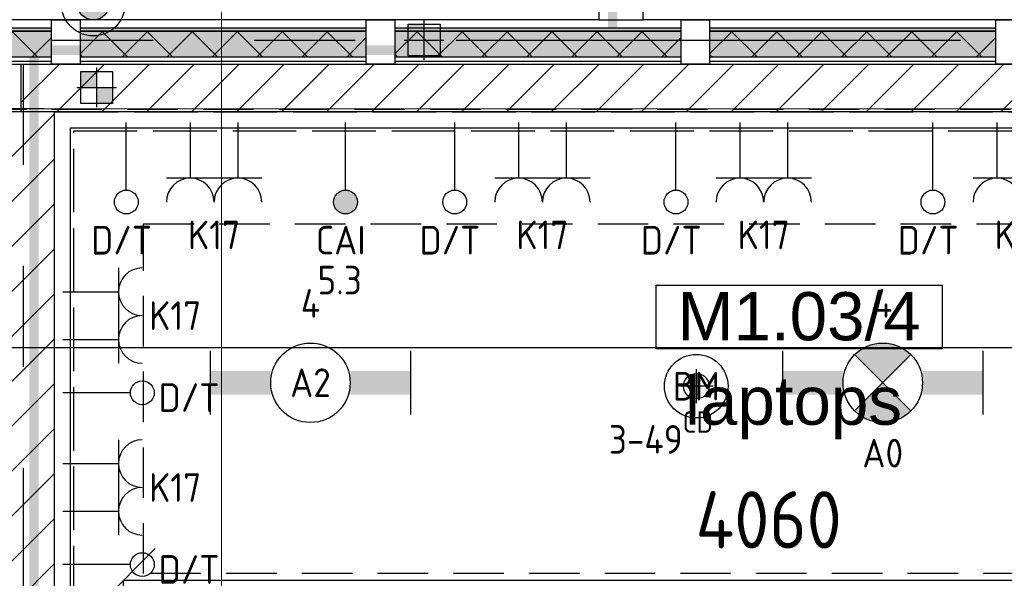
# Model space of a CAD drawing. Header units: millimetres. Extents: x -38031 to 110605, y -30229 to 92226.
# Tile 120 of 256: x 27475 to 30572, y 21599 to 23356. Entities that reach past the tile are written whole.
import ezdxf
from ezdxf.enums import TextEntityAlignment as Align

# ---------------------------------------------------------------- set-up
doc = ezdxf.new("R2010")
doc.units = ezdxf.units.MM
doc.header["$LTSCALE"] = 50
doc.set_wipeout_variables(frame=1)
doc.header["$PDMODE"] = 1
for name, pattern in [('E_GOOT3', [5, 4, -1]), ('HIDDEN', [9.525, 6.35, -3.175]), ('HIDDEN2', [4.7625, 3.175, -1.5875]), ('PHANTOM', [63.5, 31.75, -6.35, 6.35, -6.35, 6.35, -6.35]), ('STYLE_01', [0.41664, 0.20828, -0.20836]), ('STYLE_07', [1.875, 0.625, -0.20828, 0.625, -0.20836, 0.06943, -0.13893])]:
    doc.linetypes.add(name, pattern=pattern)
for name, color, linetype in [('AB$1A---_ATTRIB035', 8, 'Continuous'), ('AB$1A---_ATTRIB100', 8, 'Continuous'), ('AL$1A---_ALGEMEEN', 8, 'Continuous'), ('AL------_MAATV', 200, 'Continuous'), ('AL------_MAATVOERING', 2, 'Continuous'), ('AL------_SPARING', 2, 'Continuous'), ('AM$1A---_ARCERING', 8, 'Continuous'), ('AT$1A---_TEKST100', 8, 'Continuous'), ('BOUWKUNDIG', 8, 'Continuous'), ('brandscheiding', 5, 'HIDDEN'), ('EB6511--_ATTRIB', 2, 'Continuous'), ('EL6121--', 3, 'Continuous'), ('EL6131--_WG', 3, 'Continuous'), ('EL6222--', 3, 'Continuous'), ('EL6311--', 3, 'Continuous'), ('el6311--nv', 7, 'Continuous'), ('EL6431--', 3, 'Continuous'), ('EL6441--', 3, 'Continuous'), ('EL6511--', 3, 'Continuous'), ('Kastenscheiding', 4, 'PHANTOM'), ('LICHT_TEXT018', 1, 'Continuous'), ('versterkte strook', 7, 'Continuous')]:
    doc.layers.add(name, color=color, linetype=linetype)
doc.layers.add('stramien', color=1, linetype='Continuous', lineweight=15)
doc.styles.add('Arial', font='ARIAL.TTF')
doc.styles.add('BURO-018', font='iso.shx', dxfattribs={"height": 90})
doc.styles.get("Standard").update_dxf_attribs({"font": 'iso.shx'})
doc.dimstyles.new('STABICAD', dxfattribs={"dimscale": 100, "dimtxt": 1.8, "dimasz": 2, "dimexe": 0, "dimexo": 2.5, "dimgap": 1.5, "dimtad": 0, "dimdec": 0, "dimrnd": 10, "dimzin": 0, "dimdsep": 46, "dimtxsty": 'Standard', "dimblk1": 'OBLIQUE', "dimblk2": 'OBLIQUE', "dimsah": 1, "dimcen": -3, "dimadec": 0, "dimazin": 0, "dimtfac": 1, "dimtdec": 0, "dimtofl": 0, "dimtmove": 2, "dimatfit": 3, "dimfxl": 0, "dimtvp": 1.055556, "dimtolj": 1, "dimtzin": 0, "dimarcsym": 0})
pattern_1 = [(135, (0, 0), (70.7107, 70.7107), []), (45, (299.34, -299.34), (70.7107, -70.7107), [])]

# ---------------------------------------------------------------- blocks, each defined once
blk = doc.blocks.new('E00126')
at = {"color": 0, "linetype": 'Continuous'}
for p, q in [((-3, 4.5), (3, 4.5)), ((-1.5, 1), (-1.5, 4.5)), ((1.5, 1), (1.5, 4.5))]:
    blk.add_line(p, q, dxfattribs=at)
for centre in [(-1.5, 6), (1.5, 6)]:
    blk.add_arc(centre, 1.5, 180, 0, dxfattribs=at)
at = {"color": 0, "linetype": 'Continuous', "style": 'BURO-018'}
for tag, p in [('E_GKAST', (0, 11.5)), ('E_GROEP', (0, 8.5)), ('E_SGROEP', (4.5, 8.5))]:
    blk.add_attdef(tag, text='', height=1.8, dxfattribs=at).set_placement(p, align=Align.MIDDLE)
at = {"color": 0, "linetype": 'Continuous', "style": 'BURO-018', "flags": 1}
for tag, p in [('E_VERMCODE', (13, 8.5)), ('E_MATCODE', (0, 0))]:
    blk.add_attdef(tag, text='', height=1.8, dxfattribs=at).set_placement(p, align=Align.MIDDLE)
blk = doc.blocks.new('110802A')
at = {"color": 0, "linetype": 'Continuous'}
blk.add_line((0, 5.25), (0, 1), dxfattribs=at)
at = {"color": 0, "linetype": 'Continuous', "const_width": 0.75}
blk.add_lwpolyline([(-0.375, 6, 1), (0.375, 6, 1)], format="xyb", close=True, dxfattribs=at)
at = {"color": 0, "linetype": 'Continuous'}
blk.add_circle((0, 6), 0.75, dxfattribs=at)
at = {"color": 0, "linetype": 'Continuous', "style": 'BURO-018'}
for tag, p in [('E_TEXT2', (0, 9)), ('E_TEXT1', (3.5, 6))]:
    blk.add_attdef(tag, text='', height=1.8, dxfattribs=at).set_placement(p, align=Align.MIDDLE)
at = {"color": 0, "linetype": 'Continuous', "style": 'BURO-018', "flags": 1}
blk.add_attdef('E_MATCODE', text='', height=1.8, dxfattribs=at).set_placement((0, 0), align=Align.MIDDLE)
blk = doc.blocks.new('_Oblique')
at = {"color": 0, "linetype": 'ByBlock', "lineweight": -2}
blk.add_line((-0.5, -0.5), (0.5, 0.5), dxfattribs=at)
blk = doc.blocks.new('*D139')
at = {"layer": 'AL------_MAATVOERING', "color": 0, "lineweight": -2}
for p, q in [((27801.5, 21333.4), (27801.5, 21592.6)), ((27801.5, 21592.6), (31860, 21592.6)), ((31860, 21333.4), (31860, 21592.6))]:
    blk.add_line(p, q, dxfattribs=at)
at = {"layer": 'Defpoints', "color": 0}
for p in [(31860, 21592.6), (27801.5, 21083.4), (31860, 21083.4)]:
    blk.add_point(p, dxfattribs=at)
at = {"layer": 'AL------_MAATVOERING', "color": 0, "lineweight": -2, "xscale": 200, "yscale": 200, "zscale": 200, "rotation": 180}
blk.add_blockref('_Oblique', (27801.5, 21592.6), dxfattribs=at)
at = {"layer": 'AL------_MAATVOERING', "color": 0, "lineweight": -2, "xscale": 200, "yscale": 200, "zscale": 200}
blk.add_blockref('_Oblique', (31860, 21592.6), dxfattribs=at)
at = {"layer": 'AL------_MAATVOERING', "color": 0, "insert": (29830.7, 21782.6), "char_height": 180, "attachment_point": 5}
blk.add_mtext('\\A1;4060', dxfattribs=at)
blk = doc.blocks.new('*D140')
at = {"layer": 'AL------_MAATVOERING', "color": 0, "lineweight": -2}
for p, q in [((27551.5, 23075), (27133.8, 23075)), ((27133.8, 21083.4), (27133.8, 23075)), ((27551.5, 21083.4), (27133.8, 21083.4))]:
    blk.add_line(p, q, dxfattribs=at)
at = {"layer": 'Defpoints', "color": 0}
for p in [(27133.8, 23075), (27801.5, 23075), (27801.5, 21083.4)]:
    blk.add_point(p, dxfattribs=at)
at = {"layer": 'AL------_MAATVOERING', "color": 0, "lineweight": -2, "xscale": 200, "yscale": 200, "zscale": 200}
for p, rotation in [((27133.8, 23075), 90), ((27133.8, 21083.4), 270)]:
    blk.add_blockref('_Oblique', p, dxfattribs=dict(at, rotation=rotation))
at = {"layer": 'AL------_MAATVOERING', "color": 0, "insert": (26943.8, 22079.2), "char_height": 180, "attachment_point": 5, "rotation": 90}
blk.add_mtext('\\A1;1990', dxfattribs=at)
blk = doc.blocks.new('1115B6630')
at = {"color": 0}
for p, q in [((-6.3, 2), (-6.3, -2)), ((6.3, 2), (6.3, -2))]:
    blk.add_line(p, q, dxfattribs=at)
at = {"color": 0, "linetype": 'Continuous'}
blk.add_circle((0, 0), 2.5, dxfattribs=at)
at = {"color": 0}
for points in [[(-2.5, 0.75), (-6.3, 0.75), (-2.5, -0.75), (-6.3, -0.75)], [(2.5, 0.75), (6.3, 0.75), (2.5, -0.75), (6.3, -0.75)]]:
    blk.add_solid(points, dxfattribs=at)
at = {"color": 0, "linetype": 'Continuous', "style": 'BURO-018'}
for tag, p in [('E_GKAST', (0, 8)), ('E_GROEP', (0, 5)), ('E_SGROEP', (4.5, 5)), ('E_ARMCODE', (0, 0)), ('E_SLET', (4.5, -3))]:
    blk.add_attdef(tag, text='', height=1.8, dxfattribs=at).set_placement(p, align=Align.MIDDLE)
blk = doc.blocks.new('E00018')
at = {"color": 0, "linetype": 'Continuous'}
for p, q in [((-1.768, -1.768), (1.768, 1.768)), ((1.768, -1.768), (-1.768, 1.768))]:
    blk.add_line(p, q, dxfattribs=at)
at = {"color": 0, "linetype": 'Continuous', "const_width": 2.5}
for points in [[(-0.884, 0.884, -0.198912), (0, 1.25, -0.198912), (0.884, 0.884, -1)], [(-0.884, -0.884, 0.198912), (0, -1.25, 0.198912), (0.884, -0.884, 1)]]:
    blk.add_lwpolyline(points, format="xyb", dxfattribs=at)
blk = doc.blocks.new('1115B6630-NO1')
at = {"color": 0}
for p, q in [((-6.3, 2), (-6.3, -2)), ((6.3, 2), (6.3, -2))]:
    blk.add_line(p, q, dxfattribs=at)
at = {"color": 0, "linetype": 'Continuous'}
blk.add_circle((0, 0), 2.5, dxfattribs=at)
at = {"color": 0}
for points in [[(-2.5, 0.75), (-6.3, 0.75), (-2.5, -0.75), (-6.3, -0.75)], [(2.5, 0.75), (6.3, 0.75), (2.5, -0.75), (6.3, -0.75)]]:
    blk.add_solid(points, dxfattribs=at)
at = {"color": 0, "zscale": 50}
blk.add_blockref('E00018', (0, 0), dxfattribs=at)
at = {"color": 0, "linetype": 'Continuous', "style": 'BURO-018'}
for tag, p in [('E_GKAST', (0, 8)), ('E_GROEP', (0, 5)), ('E_SGROEP', (4.5, 5)), ('E_ARMCODE', (0, 0)), ('E_SLET', (4.5, -3))]:
    blk.add_attdef(tag, text='', height=1.8, dxfattribs=at).set_placement(p, align=Align.MIDDLE)
blk = doc.blocks.new('E00123')
at = {"color": 0, "linetype": 'Continuous'}
blk.add_circle((0, 0), 2, dxfattribs=at)
at = {"color": 0, "linetype": 'Continuous', "style": 'BURO-018'}
for tag, p in [('E_TEXT1', (0, 4.5)), ('E_TEXT2', (0, 0))]:
    blk.add_attdef(tag, text='', height=1.8, dxfattribs=at).set_placement(p, align=Align.MIDDLE)
at = {"color": 0, "linetype": 'Continuous', "style": 'BURO-018', "flags": 1}
blk.add_attdef('E_MATCODE', (0, 0), '', height=1.8, dxfattribs=at)
blk = doc.blocks.new('E00139')
at = {"color": 0, "linetype": 'Continuous'}
blk.add_line((0, 5.25), (0, 1), dxfattribs=at)
blk.add_circle((0, 6), 0.75, dxfattribs=at)
at = {"color": 7, "style": 'BURO-018'}
for tag, p in [('E_COMMENT1', (0, 12)), ('E_DCOM1', (0, 9))]:
    blk.add_attdef(tag, text='', height=1.8, dxfattribs=at).set_placement(p, align=Align.MIDDLE)
at = {"color": 0, "style": 'BURO-018'}
blk.add_attdef('E_TEXT1', text='', height=1.8, dxfattribs=at).set_placement((2.5, 6), align=Align.MIDDLE)
at = {"color": 0, "linetype": 'Continuous', "style": 'BURO-018', "flags": 1}
blk.add_attdef('E_MATCODE', text='', height=1.8, dxfattribs=at).set_placement((0, 0), align=Align.MIDDLE)
blk = doc.blocks.new('E00023')
at = {"color": 0, "const_width": 1}
blk.add_lwpolyline([(-0.5, 3, 1), (0.5, 3, 1)], format="xyb", close=True, dxfattribs=at)
at = {"color": 0, "linetype": 'Continuous'}
for radius in [2, 1]:
    blk.add_circle((0, 3), radius, dxfattribs=at)
at = {"color": 0, "linetype": 'Continuous', "style": 'BURO-018'}
blk.add_attdef('E_TEXT1', text='', height=1.8, dxfattribs=at).set_placement((0, 7.5), align=Align.MIDDLE)
at = {"color": 0, "linetype": 'Continuous', "style": 'BURO-018', "flags": 1}
blk.add_attdef('E_MATCODE', (0, 0), '', height=1.8, dxfattribs=at)
blk = doc.blocks.new('Sparing 100x100')
at = {"color": 1, "linetype": 'Continuous'}
for p, q in [((0, -2.5), (0, 2.5)), ((-2.5, 0), (2.5, 0))]:
    blk.add_line(p, q, dxfattribs=at)
at = {"color": 0, "linetype": 'Continuous'}
for p, q in [((-2, 2), (2, 2)), ((-2, -2), (-2, 2)), ((2, 2), (2, -2)), ((2, -2), (-2, -2))]:
    blk.add_line(p, q, dxfattribs=at)
for points in [[(-2, 2), (0, 2), (-2, 0), (0, 0)], [(0, 0), (2, 0), (0, -2), (2, -2)]]:
    blk.add_solid(points, dxfattribs=at)
at = {"color": 0, "linetype": 'Continuous', "style": 'BURO-018'}
blk.add_attdef('AL_POSNR', text='', height=1.8, dxfattribs=at).set_placement((0, 3), align=Align.CENTER)
at = {"color": 0, "linetype": 'Continuous', "style": 'BURO-018', "flags": 1}
blk.add_attdef('AL_OMS', (0, 0), '', height=1.8, dxfattribs=at)
blk = doc.blocks.new('Centraaldoos')
at = {"color": 1, "linetype": 'Continuous'}
for p, q in [((0, -2), (0, 2)), ((-2, 0), (2, 0))]:
    blk.add_line(p, q, dxfattribs=at)
at = {"color": 0, "linetype": 'Continuous'}
blk.add_circle((0, 0), 1.5, dxfattribs=at)
at = {"color": 0, "linetype": 'Continuous', "style": 'BURO-018'}
blk.add_attdef('AL_POSNR', text='', height=1.8, dxfattribs=at).set_placement((0, 3), align=Align.CENTER)
at = {"color": 0, "linetype": 'Continuous', "style": 'BURO-018', "flags": 1}
blk.add_attdef('AL_OMS', (0, 0), '', height=1.8, dxfattribs=at)
at = {"layer": 'AL------_MAATV', "style": 'BURO-018'}
blk.add_text('CD', height=2.531, rotation=180, dxfattribs=at).set_placement((1.61, 5.48))
blk = doc.blocks.new('32x_hout-mk 863-p')
at = {"layer": 'AM$1A---_ARCERING', "linetype": 'Continuous', "lineweight": 0}
for points in [[(-4950, 114), (-4050, 114), (-4050, 104), (-4950, 104)], [(-3960, 114), (-3060, 114), (-3060, 104), (-3960, 104)], [(-2970, 114), (-2070, 114), (-2070, 104), (-2970, 104)], [(-1980, 114), (-1080, 114), (-1080, 104), (-1980, 104)]]:
    blk.add_hatch(color=256, dxfattribs=at).paths.add_polyline_path(points)
at = {"layer": 'AL$1A---_ALGEMEEN', "color": 0}
for points in [[(-45, 139), (-5040, 139), (-5040, 0), (-45, 0)], [(-4950, 114), (-4050, 114), (-4050, 104), (-4950, 104)], [(-3960, 114), (-3060, 114), (-3060, 104), (-3960, 104)], [(-2970, 114), (-2070, 114), (-2070, 104), (-2970, 104)], [(-1980, 114), (-1080, 114), (-1080, 104), (-1980, 104)]]:
    blk.add_lwpolyline(points, close=True, dxfattribs=at)
at = {"color": 0}
for points in [[(-4950, 23), (-4050, 23), (-4050, 8), (-4950, 8)], [(-3960, 23), (-3060, 23), (-3060, 8), (-3960, 8)], [(-2970, 23), (-2070, 23), (-2070, 8), (-2970, 8)], [(-1980, 23), (-1080, 23), (-1080, 8), (-1980, 8)]]:
    blk.add_wipeout(points, dxfattribs=at).dxf.layer = 'AL$1A---_ALGEMEEN'
at = {"layer": 'AM$1A---_ARCERING', "linetype": 'Continuous', "lineweight": 0}
for points in [[(-4950, 104), (-4050, 104), (-4050, 22), (-4950, 22)], [(-3960, 104), (-3060, 104), (-3060, 22), (-3960, 22)], [(-2970, 104), (-2070, 104), (-2070, 22), (-2970, 22)], [(-1980, 104), (-1080, 104), (-1080, 22), (-1980, 22)]]:
    blk.add_hatch(color=256, dxfattribs=at).paths.add_polyline_path(points)
at = {"layer": 'AM$1A---_ARCERING', "linetype": 'Continuous', "lineweight": 5}
h = blk.add_hatch(dxfattribs=at)
h.set_pattern_fill('ISOLATIE', color=256, style=0, pattern_type=2)
h.set_pattern_definition(pattern_1)
h.paths.add_polyline_path([(-4950, 104), (-4050, 104), (-4050, 22), (-4950, 22)])
h = blk.add_hatch(dxfattribs=at)
h.set_pattern_fill('ISOLATIE', color=256, style=0, pattern_type=2)
h.set_pattern_definition(pattern_1)
h.paths.add_polyline_path([(-3960, 104), (-3060, 104), (-3060, 22), (-3960, 22)])
h = blk.add_hatch(dxfattribs=at)
h.set_pattern_fill('ISOLATIE', color=256, style=0, pattern_type=2)
h.set_pattern_definition(pattern_1)
h.paths.add_polyline_path([(-2970, 104), (-2070, 104), (-2070, 22), (-2970, 22)])
h = blk.add_hatch(dxfattribs=at)
h.set_pattern_fill('ISOLATIE', color=256, style=0, pattern_type=2)
h.set_pattern_definition(pattern_1)
h.paths.add_polyline_path([(-1980, 104), (-1080, 104), (-1080, 22), (-1980, 22)])
at = {"layer": 'AL$1A---_ALGEMEEN', "color": 0}
for points in [[(-4950, 104), (-4050, 104), (-4050, 22), (-4950, 22)], [(-3960, 104), (-3060, 104), (-3060, 22), (-3960, 22)], [(-2970, 104), (-2070, 104), (-2070, 22), (-2970, 22)], [(-1980, 104), (-1080, 104), (-1080, 22), (-1980, 22)], [(-4950, 23), (-4050, 23), (-4050, 8), (-4950, 8)], [(-3960, 23), (-3060, 23), (-3060, 8), (-3960, 8)], [(-2970, 23), (-2070, 23), (-2070, 8), (-2970, 8)], [(-1980, 23), (-1080, 23), (-1080, 8), (-1980, 8)]]:
    blk.add_lwpolyline(points, close=True, dxfattribs=at)
at = {"color": 0}
for points in [[(-4050, 139), (-3960, 139), (-3960, 0), (-4050, 0)], [(-3060, 139), (-2970, 139), (-2970, 0), (-3060, 0)], [(-2070, 139), (-1980, 139), (-1980, 0), (-2070, 0)], [(-1080, 139), (-990, 139), (-990, 0), (-1080, 0)]]:
    blk.add_wipeout(points, dxfattribs=at).dxf.layer = 'AL$1A---_ALGEMEEN'
at = {"layer": 'AL$1A---_ALGEMEEN', "color": 0}
for points in [[(-4050, 139), (-3960, 139), (-3960, 0), (-4050, 0)], [(-3060, 139), (-2970, 139), (-2970, 0), (-3060, 0)], [(-2070, 139), (-1980, 139), (-1980, 0), (-2070, 0)], [(-1080, 139), (-990, 139), (-990, 0), (-1080, 0)]]:
    blk.add_lwpolyline(points, close=True, dxfattribs=at)
blk = doc.blocks.new('tekst 12 pts')
at = {"layer": 'AL$1A---_ALGEMEEN', "color": 0, "style": 'Arial'}
blk.add_attdef('naam_ruimte', text='', height=151.5, dxfattribs=at).set_placement((0, -41.1), align=Align.TOP_CENTER)
at = {"layer": 'AL$1A---_ALGEMEEN', "color": 0, "flags": 1}
for tag, p in [('oppervlakte', (-264.6, -1003)), ('stramiennummer', (-264.6, -1275.7))]:
    blk.add_attdef(tag, p, '', height=151.5, dxfattribs=at)
blk = doc.blocks.new('serviceblok model B')
at = {"layer": 'AL$1A---_ALGEMEEN', "color": 0}
ref = blk.add_blockref('tekst 12 pts', (2473.9, 7749.3), dxfattribs=dict(at, xscale=-1))
ref.add_attrib('naam_ruimte', 'laptops', dxfattribs={"layer": 'AB$1A---_ATTRIB100', "height": 151.52, "style": 'Arial'}).set_placement((2473.9, 7708.2), align=Align.TOP_CENTER)
at = {"color": 0}
blk.add_wipeout([(751.2, 6225), (751.2, 6075), (150, 6075), (150, 3400), (751.2, 3400), (751.2, 3250), (0, 3250), (0, 8541), (150, 8541), (150, 6225)], dxfattribs=at).dxf.layer = 'AL$1A---_ALGEMEEN'
at = {"layer": 'AM$1A---_ARCERING', "linetype": 'Continuous', "lineweight": 5}
h = blk.add_hatch(dxfattribs=at)
h.set_pattern_fill('KALKZANDSTEEN', color=256, style=0, pattern_type=2)
h.set_pattern_definition([(45, (0, 0), (70.7107, -70.7107), [])])
h.paths.add_polyline_path([(3720, 6075), (3720, 6225), (150, 6225), (150, 8541), (0, 8541), (0, 6225), (0, 6075), (0, 3400), (0, 3250), (1500, 3250), (1500, 3400), (1500, 6075)])
h.paths.add_polyline_path([(150, 3400), (150, 6075), (1350, 6075), (1350, 3400)], flags=16)
at = {"layer": 'AL$1A---_ALGEMEEN', "color": 0, "flags": 128}
blk.add_lwpolyline([(3720, 6075), (3720, 6225), (150, 6225), (150, 8541), (0, 8541), (0, 6225), (0, 6075), (0, 3400), (0, 3250), (1500, 3250), (1500, 3400), (1500, 6075)], close=True, dxfattribs=at)
blk = doc.blocks.new('ruimtenummer')
at = {"layer": 'AL$1A---_ALGEMEEN', "color": 0, "flags": 1}
for tag, p in [('peil', (-450, -397.1)), ('onderdeel', (-450, -669.8))]:
    blk.add_attdef(tag, p, '', height=151.5, dxfattribs=at)
at = {"color": 0}
blk.add_wipeout([(-450, 100), (450, 100), (450, -100), (-450, -100)], dxfattribs=at).dxf.layer = 'AL$1A---_ALGEMEEN'
at = {"layer": 'AL$1A---_ALGEMEEN', "color": 0}
blk.add_lwpolyline([(-450, 100), (450, 100), (450, -100), (-450, -100)], close=True, dxfattribs=at)
at = {"layer": 'AL$1A---_ALGEMEEN', "color": 0, "style": 'Arial'}
blk.add_attdef('ruimtenummer', text='', height=151.5, dxfattribs=at).set_placement((0, 78), align=Align.TOP_CENTER)
blk = doc.blocks.new('Group-73')
at = {"layer": 'AL$1A---_ALGEMEEN', "color": 0}
for p, q in [((-97.5, 382.003125), (127.5, 157.003125)), ((-97.5, 157.003125), (127.5, 382.003125))]:
    blk.add_line(p, q, dxfattribs=at)
at = {"layer": 'AL$1A---_ALGEMEEN', "color": 0, "flags": 1}
blk.add_attdef('B60_30', (-97.5, 157.003125), '', height=0.2, dxfattribs=at)
blk = doc.blocks.new('Group-74')
at = {"layer": 'AL$1A---_ALGEMEEN', "color": 0}
for p, q in [((-97.5, -757.809375), (127.5, -982.809375)), ((-97.5, -982.809375), (127.5, -757.809375))]:
    blk.add_line(p, q, dxfattribs=at)
at = {"layer": 'AL$1A---_ALGEMEEN', "color": 0, "flags": 1}
blk.add_attdef('B60_30', (-97.5, -982.809375), '', height=0.2, dxfattribs=at)
blk = doc.blocks.new('wbdbo 30 zelfsl')
at = {"layer": 'AL$1A---_ALGEMEEN', "color": 0}
blk.add_line((15, -870.3), (15, 269.5), dxfattribs=at)
blk.add_lwpolyline([(-75, 45.3), (105, -106.5), (-75, -256.1), (105, -405.7), (-75, -555.2), (105, -704.7)], dxfattribs=at)
for name in ['Group-73', 'Group-74']:
    blk.add_blockref(name, (0, 0), dxfattribs=at)
at = {"layer": 'AT$1A---_TEKST100', "style": 'Arial'}
for s, p in [('R ', (15, -955.7)), ('30', (15, -1199.2))]:
    blk.add_text(s, height=151.52, dxfattribs=at).set_placement(p, align=Align.BOTTOM_CENTER)
blk = doc.blocks.new('32x_hout-mk 811-p')
at = {"layer": 'AL$1A---_ALGEMEEN', "color": 0, "linetype": 'STYLE_01'}
blk.add_lwpolyline([(-2125, 139.5), (0, 139.5), (0, 0.5), (-2125, 0.5)], close=True, dxfattribs=at)
at = {"color": 0}
for points in [[(-2125, 139.5), (-2058, 139.5), (-2058, 0.5), (-2125, 0.5)], [(-68, 139.5), (-1, 139.5), (-1, 0.5), (-68, 0.5)]]:
    blk.add_wipeout(points, dxfattribs=at).dxf.layer = 'AL$1A---_ALGEMEEN'
at = {"layer": 'AL$1A---_ALGEMEEN', "color": 0}
for points in [[(-2125, 139.5), (-2058, 139.5), (-2058, 0.5), (-2125, 0.5)], [(-68, 139.5), (-1, 139.5), (-1, 0.5), (-68, 0.5)]]:
    blk.add_lwpolyline(points, close=True, dxfattribs=at)
at = {"color": 0}
blk.add_wipeout([(-2053, 97.5), (-1068, 97.5), (-1068, 57.5), (-2053, 57.5)], dxfattribs=at).dxf.layer = 'AL$1A---_ALGEMEEN'
at = {"layer": 'AL$1A---_ALGEMEEN', "color": 0}
blk.add_line((-2053, 97.5), (-2053, 1098), dxfattribs=at)
blk.add_lwpolyline([(-2053, 97.5), (-1068, 97.5), (-1068, 57.5), (-2053, 57.5)], close=True, dxfattribs=at)
at = {"color": 0}
blk.add_wipeout([(-1058, 97.5), (-73, 97.5), (-73, 57.5), (-1058, 57.5)], dxfattribs=at).dxf.layer = 'AL$1A---_ALGEMEEN'
at = {"layer": 'AL$1A---_ALGEMEEN', "color": 0}
blk.add_line((-75.5, 59.5), (-75.5, -922.6), dxfattribs=at)
blk.add_lwpolyline([(-1058, 97.5), (-73, 97.5), (-73, 57.5), (-1058, 57.5)], close=True, dxfattribs=at)
blk.add_arc((-73, 59.5), 985, 180, 269.8541, dxfattribs=at)
at = {"layer": 'AL$1A---_ALGEMEEN', "color": 0, "xscale": -1}
blk.add_blockref('wbdbo 30 zelfsl', (-1046.6, 413.8), dxfattribs=at)
at = {"color": 0}
blk.add_wipeout([(-1361.3, 203.6), (-763.3, 203.6), (-763.3, 406.4), (-1361.3, 406.4)], dxfattribs=at).dxf.layer = 'AL$1A---_ALGEMEEN'
at = {"layer": 'AL$1A---_ALGEMEEN', "color": 0}
blk.add_arc((-2053, 97.5), 985, 0, 90.764, dxfattribs=at)
blk = doc.blocks.new('200254 W 211 30-06-2008')
at = {"layer": 'AL$1A---_ALGEMEEN', "xscale": 0.02, "yscale": 0.02, "zscale": 0.02}
blk.add_blockref('32x_hout-mk 863-p', (19667.249, 3480.265), dxfattribs=at)
at = {"layer": 'AL$1A---_ALGEMEEN', "xscale": -0.02, "yscale": 0.02, "zscale": 0.02, "rotation": 270}
blk.add_blockref('32x_hout-mk 811-p', (19620.679, 3525.545), dxfattribs=at)
at = {"layer": 'AL$1A---_ALGEMEEN', "xscale": 0.02, "yscale": 0.02, "zscale": 0.02}
blk.add_blockref('serviceblok model B', (19583.449, 3306.445), dxfattribs=at)
at = {"layer": 'AL$1A---_ALGEMEEN'}
ref = blk.add_blockref('ruimtenummer', (19633.277, 3464.363), dxfattribs=dict(at, xscale=0.02, yscale=0.02, zscale=0.02))
ref.add_attrib('ruimtenummer', 'M1.03/4', dxfattribs={"layer": 'AB$1A---_ATTRIB035', "height": 3.0305, "style": 'Arial'}).set_placement((19633.277, 3465.922), align=Align.TOP_CENTER)
blk.add_wipeout([(19584.349, 3480.265), (19657.849, 3480.265), (19657.849, 3477.265), (19584.349, 3477.265)]).dxf.layer = 'AL$1A---_ALGEMEEN'
at = {"layer": 'AM$1A---_ARCERING', "linetype": 'Continuous', "lineweight": 5}
h = blk.add_hatch(dxfattribs=at)
h.set_pattern_fill('KALKZANDSTEEN', color=256, style=0, pattern_type=2)
h.set_pattern_definition([(45, (0, 0), (1.41421356, -1.41421356), [])])
h.paths.add_polyline_path([(19584.349, 3480.265), (19657.849, 3480.265), (19657.849, 3477.265), (19584.349, 3477.265)])
at = {"layer": 'AL$1A---_ALGEMEEN'}
for points in [[(19584.349, 3480.265), (19657.849, 3480.265), (19657.849, 3477.265), (19584.349, 3477.265)], [(19587.449, 3476.265), (19653.849, 3476.265), (19653.849, 3431.945), (19587.449, 3431.945)]]:
    blk.add_lwpolyline(points, close=True, dxfattribs=at)
at = {"layer": 'stramien', "linetype": 'STYLE_07', "ltscale": 50}
for p, q in [((19596.949, 2737.405), (19596.949, 4236.296)), ((19004.749, 3477.445), (21069.141, 3477.445))]:
    blk.add_line(p, q, dxfattribs=at)

msp = doc.modelspace()

# ---------------------------------------------------------------- block references
at = {"layer": 'BOUWKUNDIG', "xscale": 50, "yscale": 50, "zscale": 50}
msp.add_blockref('200254 W 211 30-06-2008', (-951737.5, -150797.3), dxfattribs=at)

# ---------------------------------------------------------------- next in the draw order: linework, layer by layer
at = {"layer": 'brandscheiding', "const_width": 30}
msp.add_lwpolyline([(56890, 25700), (29340, 25700), (29340, 23260), (27520, 23260), (27520, 2980), (58112.4, 6515.8)], dxfattribs=at)
at = {"layer": 'EL6121--', "color": 5, "linetype": 'HIDDEN2'}
msp.add_line((16859.7, 23074.5), (76844, 23074.5), dxfattribs=at)
at = {"layer": 'EL6131--_WG', "linetype": 'E_GOOT3'}
for p, q in [((27585, 20750), (27585, 23066)), ((27585, 23066), (31005, 23066)), ((27645, 20750), (27645, 23006)), ((27645, 23006), (31005, 23006))]:
    msp.add_line(p, q, dxfattribs=at)
at = {"layer": 'Kastenscheiding'}
for p, q in [((59010.1, 23290.3), (13120.5, 23290.3)), ((27487.5, 1308.9), (27487.5, 23290.3))]:
    msp.add_line(p, q, dxfattribs=at)
at = {"layer": 'LICHT_TEXT018', "linetype": 'HIDDEN2'}
msp.add_lwpolyline([(30664.5, 22713.7), (30664.5, 21613.7), (27864.5, 21613.7), (27864.5, 22713.7), (30664.5, 22713.7)], dxfattribs=at)
at = {"layer": 'versterkte strook'}
msp.add_line((8368.1, 22325), (81845.1, 22325), dxfattribs=at)

# ---------------------------------------------------------------- next in the draw order: block references
at = {"layer": 'AL------_SPARING', "xscale": 25, "yscale": 25, "zscale": 25}
for p in [(28747, 23291.6), (27717.2, 23142.6)]:
    msp.add_blockref('Sparing 100x100', p, dxfattribs=at)
at = {"layer": 'AL------_SPARING', "xscale": 26.66666666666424, "yscale": 26.66666666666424, "zscale": 26.66666666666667, "rotation": 180}
msp.add_blockref('Centraaldoos', (29603, 22202.9), dxfattribs=at)
at = {"layer": 'EL6222--'}
ref = msp.add_blockref('E00126', (28086.4, 23082.3), dxfattribs=dict(at, xscale=50, yscale=50, zscale=50, rotation=180))
ref.add_attrib('E_GROEP', 'K17', dxfattribs={"layer": '0', "color": 1, "linetype": 'Continuous', "height": 90, "style": 'BURO-018'}).set_placement((28086.4, 22679), align=Align.MIDDLE)
ref = msp.add_blockref('E00126', (29119.1, 23082.3), dxfattribs=dict(at, xscale=50, yscale=50, zscale=50, rotation=180))
ref.add_attrib('E_GROEP', 'K17', dxfattribs={"layer": '0', "color": 1, "linetype": 'Continuous', "height": 90, "style": 'BURO-018'}).set_placement((29119.1, 22679), align=Align.MIDDLE)
ref = msp.add_blockref('E00126', (29815.1, 23082.3), dxfattribs=dict(at, xscale=50, yscale=50, zscale=50, rotation=180))
ref.add_attrib('E_GROEP', 'K17', dxfattribs={"layer": '0', "color": 1, "linetype": 'Continuous', "height": 90, "style": 'BURO-018'}).set_placement((29815.1, 22679), align=Align.MIDDLE)
ref = msp.add_blockref('E00126', (30623.4, 23082.3), dxfattribs=dict(at, xscale=50, yscale=50, zscale=50, rotation=180))
ref.add_attrib('E_GROEP', 'K17', dxfattribs={"layer": '0', "color": 1, "linetype": 'Continuous', "height": 90, "style": 'BURO-018'}).set_placement((30623.4, 22679), align=Align.MIDDLE)
ref = msp.add_blockref('E00126', (27560.7, 22425), dxfattribs=dict(at, xscale=50, yscale=50, zscale=50, rotation=270))
ref.add_attrib('E_GROEP', 'K17', dxfattribs={"layer": '0', "color": 1, "linetype": 'Continuous', "height": 90, "style": 'BURO-018'}).set_placement((27964, 22425), align=Align.MIDDLE)
ref = msp.add_blockref('E00126', (27560.7, 21884.4), dxfattribs=dict(at, xscale=50, yscale=50, zscale=50, rotation=270))
ref.add_attrib('E_GROEP', 'K17', dxfattribs={"layer": '0', "color": 1, "linetype": 'Continuous', "height": 90, "style": 'BURO-018'}).set_placement((27964, 21884.4), align=Align.MIDDLE)
at = {"layer": 'EL6311--'}
ref = msp.add_blockref('1115B6630', (28389.5, 22213.7), dxfattribs=dict(at, xscale=50, yscale=50, zscale=50))
ref.add_attrib('E_ARMCODE', 'A2', dxfattribs={"layer": '0', "color": 1, "linetype": 'Continuous', "height": 90, "style": 'BURO-018'}).set_placement((28389.5, 22213.7), align=Align.MIDDLE)
ref.add_attrib('E_GROEP', '4', dxfattribs={"layer": '0', "color": 1, "linetype": 'Continuous', "height": 90, "style": 'BURO-018'}).set_placement((28389.5, 22463.7), align=Align.MIDDLE)
at = {"layer": 'el6311--nv'}
ref = msp.add_blockref('1115B6630-NO1', (30189.5, 22213.7), dxfattribs=dict(at, xscale=50, yscale=50, zscale=50))
ref.add_attrib('E_ARMCODE', 'A0', dxfattribs={"layer": '0', "color": 1, "linetype": 'Continuous', "height": 90, "style": 'BURO-018'}).set_placement((30189.5, 21992.2), align=Align.MIDDLE)
ref.add_attrib('E_GROEP', '4', dxfattribs={"layer": '0', "color": 1, "linetype": 'Continuous', "height": 90, "style": 'BURO-018'}).set_placement((30189.5, 22463.7), align=Align.MIDDLE)
at = {"layer": 'EL6431--'}
ref = msp.add_blockref('110802A', (28499.6, 23082.3), dxfattribs=dict(at, xscale=50, yscale=50, zscale=50, rotation=180))
ref.add_attrib('E_TEXT1', 'CAI', dxfattribs={"layer": '0', "color": 1, "linetype": 'Continuous', "height": 90, "style": 'BURO-018'}).set_placement((28484.6, 22662.3), align=Align.MIDDLE)
at = {"layer": 'EL6441--'}
ref = msp.add_blockref('E00139', (27810.4, 23082.3), dxfattribs=dict(at, xscale=50, yscale=50, zscale=50, rotation=180))
ref.add_attrib('E_TEXT1', 'D/T', dxfattribs={"layer": '0', "color": 1, "height": 90, "style": 'BURO-018'}).set_placement((27795.4, 22662.3), align=Align.MIDDLE)
ref = msp.add_blockref('E00139', (28843.2, 23082.3), dxfattribs=dict(at, xscale=50, yscale=50, zscale=50, rotation=180))
ref.add_attrib('E_TEXT1', 'D/T', dxfattribs={"layer": '0', "color": 1, "height": 90, "style": 'BURO-018'}).set_placement((28828.2, 22662.3), align=Align.MIDDLE)
ref = msp.add_blockref('E00139', (29539.2, 23082.3), dxfattribs=dict(at, xscale=50, yscale=50, zscale=50, rotation=180))
ref.add_attrib('E_TEXT1', 'D/T', dxfattribs={"layer": '0', "color": 1, "height": 90, "style": 'BURO-018'}).set_placement((29524.2, 22662.3), align=Align.MIDDLE)
ref = msp.add_blockref('E00139', (30347.4, 23082.3), dxfattribs=dict(at, xscale=50, yscale=50, zscale=50, rotation=180))
ref.add_attrib('E_TEXT1', 'D/T', dxfattribs={"layer": '0', "color": 1, "height": 90, "style": 'BURO-018'}).set_placement((30332.4, 22662.3), align=Align.MIDDLE)
ref = msp.add_blockref('E00139', (27560.7, 22182.2), dxfattribs=dict(at, xscale=50, yscale=50, zscale=50, rotation=270))
ref.add_attrib('E_TEXT1', 'D/T', dxfattribs={"layer": '0', "color": 1, "height": 90, "style": 'BURO-018'}).set_placement((28007.8, 22167.2), align=Align.MIDDLE)
ref = msp.add_blockref('E00139', (27560.7, 21641.6), dxfattribs=dict(at, xscale=50, yscale=50, zscale=50, rotation=270))
ref.add_attrib('E_TEXT1', 'D/T', dxfattribs={"layer": '0', "color": 1, "height": 90, "style": 'BURO-018'}).set_placement((28007.8, 21626.6), align=Align.MIDDLE)
at = {"layer": 'EL6511--'}
ref = msp.add_blockref('E00023', (27706.3, 23255), dxfattribs=dict(at, xscale=50, yscale=50, zscale=50))
ref.add_attrib('E_TEXT1', '3-72', dxfattribs={"layer": 'EB6511--_ATTRIB', "color": 1, "linetype": 'Continuous', "height": 90, "style": 'BURO-018'}).set_placement((27430, 23440.7), align=Align.MIDDLE)
ref = msp.add_blockref('E00123', (29603, 22202.9), dxfattribs=dict(at, xscale=50, yscale=50, zscale=50))
ref.add_attrib('E_TEXT2', 'BM', dxfattribs={"layer": 'EB6511--_ATTRIB', "color": 1, "linetype": 'Continuous', "height": 90, "style": 'BURO-018'}).set_placement((29603, 22202.9), align=Align.MIDDLE)
ref.add_attrib('E_TEXT1', '3-49', dxfattribs={"layer": 'EB6511--_ATTRIB', "color": 1, "linetype": 'Continuous', "height": 90, "style": 'BURO-018'}).set_placement((29444.1, 22035.6), align=Align.MIDDLE)

# ---------------------------------------------------------------- next in the draw order: texts
at = {"layer": 'EL6431--', "color": 1, "linetype": 'Continuous', "style": 'BURO-018'}
msp.add_text('5.3', height=90, dxfattribs=at).set_placement((28481.4, 22536.8), align=Align.MIDDLE)

# ---------------------------------------------------------------- next in the draw order: dimensions: what is measured, and where the dimension line sits
at = {"layer": 'AL------_MAATVOERING'}
dim = msp.add_linear_dim(base=(27133.8, 23075), p1=(27801.5, 21083.4), p2=(27801.5, 23075), angle=90, dimstyle='STABICAD', dxfattribs=at)
dim.commit()
dim.dimension.update_dxf_attribs({"geometry": '*D140', "text_midpoint": (26943.8, 22079.2)})
dim = msp.add_linear_dim(base=(31860, 21592.6334), p1=(27801.4922, 21083.3623), p2=(31860, 21083.3623), dimstyle='STABICAD', dxfattribs=at)
dim.commit()
dim.dimension.update_dxf_attribs({"geometry": '*D139', "text_midpoint": (29830.7461, 21782.6334)})

doc.saveas('drawing.dxf')
